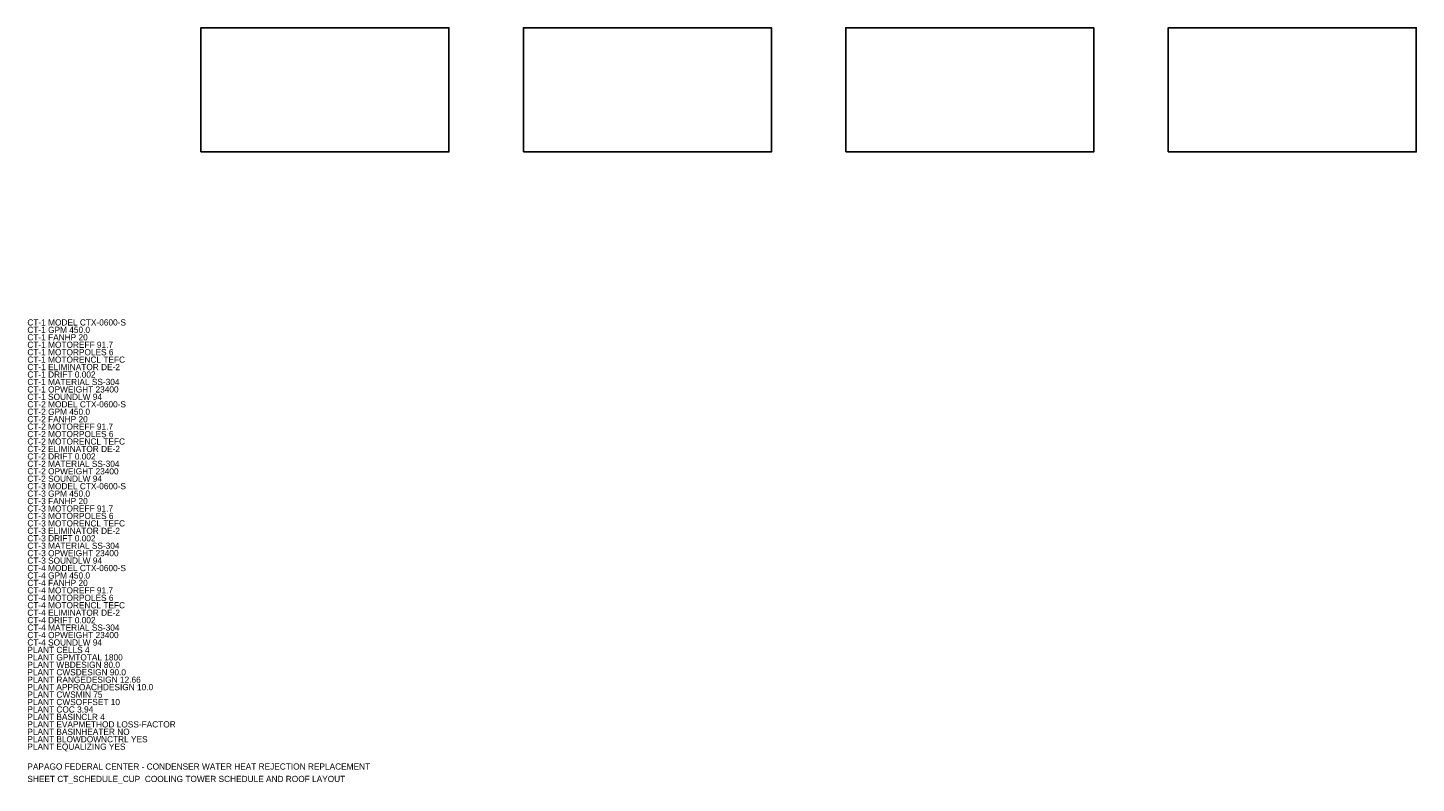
# Model space of a CAD drawing. Header units: metres. Extents: x 0 to 112, y -37 to 24.
import ezdxf

# ---------------------------------------------------------------- set-up
doc = ezdxf.new("R2010")
doc.units = ezdxf.units.M
for name, color, linetype in [('G-TBLK', 7, 'Continuous'), ('M-CTWR-PLAN', 7, 'Continuous'), ('M-CTWR-SCHD', 7, 'Continuous')]:
    doc.layers.add(name, color=color, linetype=linetype)

msp = doc.modelspace()

# ---------------------------------------------------------------- linework, layer by layer
at = {"layer": 'M-CTWR-PLAN'}
for points in [[(14, 14), (34, 14), (34, 24), (14, 24), (14, 14)], [(40, 14), (60, 14), (60, 24), (40, 24), (40, 14)], [(66, 14), (86, 14), (86, 24), (66, 24), (66, 14)], [(92, 14), (112, 14), (112, 24), (92, 24), (92, 14)]]:
    msp.add_lwpolyline(points, close=True, dxfattribs=at)

# ---------------------------------------------------------------- texts
at = {"layer": 'G-TBLK'}
for s, p in [('PAPAGO FEDERAL CENTER - CONDENSER WATER HEAT REJECTION REPLACEMENT', (0, -35.8)), ('SHEET CT_SCHEDULE_CUP  COOLING TOWER SCHEDULE AND ROOF LAYOUT', (0, -36.8))]:
    msp.add_text(s, height=0.5, dxfattribs=at).set_placement(p)
at = {"layer": 'M-CTWR-SCHD'}
for s, p in [('CT-1 MODEL CTX-0600-S', (0, 0)), ('CT-1 GPM 450.0', (0, -0.6)), ('CT-1 FANHP 20', (0, -1.2)), ('CT-1 MOTOREFF 91.7', (0, -1.8)), ('CT-1 MOTORPOLES 6', (0, -2.4)), ('CT-1 MOTORENCL TEFC', (0, -3)), ('CT-1 ELIMINATOR DE-2', (0, -3.6)), ('CT-1 DRIFT 0.002', (0, -4.2)), ('CT-1 MATERIAL SS-304', (0, -4.8)), ('CT-1 OPWEIGHT 23400', (0, -5.4)), ('CT-1 SOUNDLW 94', (0, -6)), ('CT-2 MODEL CTX-0600-S', (0, -6.6)), ('CT-2 GPM 450.0', (0, -7.2)), ('CT-2 FANHP 20', (0, -7.8)), ('CT-2 MOTOREFF 91.7', (0, -8.4)), ('CT-2 MOTORPOLES 6', (0, -9)), ('CT-2 MOTORENCL TEFC', (0, -9.6)), ('CT-2 ELIMINATOR DE-2', (0, -10.2)), ('CT-2 DRIFT 0.002', (0, -10.8)), ('CT-2 MATERIAL SS-304', (0, -11.4)), ('CT-2 OPWEIGHT 23400', (0, -12)), ('CT-2 SOUNDLW 94', (0, -12.6)), ('CT-3 MODEL CTX-0600-S', (0, -13.2)), ('CT-3 GPM 450.0', (0, -13.8)), ('CT-3 FANHP 20', (0, -14.4)), ('CT-3 MOTOREFF 91.7', (0, -15)), ('CT-3 MOTORPOLES 6', (0, -15.6)), ('CT-3 MOTORENCL TEFC', (0, -16.2)), ('CT-3 ELIMINATOR DE-2', (0, -16.8)), ('CT-3 DRIFT 0.002', (0, -17.4)), ('CT-3 MATERIAL SS-304', (0, -18)), ('CT-3 OPWEIGHT 23400', (0, -18.6)), ('CT-3 SOUNDLW 94', (0, -19.2)), ('CT-4 MODEL CTX-0600-S', (0, -19.8)), ('CT-4 GPM 450.0', (0, -20.4)), ('CT-4 FANHP 20', (0, -21)), ('CT-4 MOTOREFF 91.7', (0, -21.6)), ('CT-4 MOTORPOLES 6', (0, -22.2)), ('CT-4 MOTORENCL TEFC', (0, -22.8)), ('CT-4 ELIMINATOR DE-2', (0, -23.4)), ('CT-4 DRIFT 0.002', (0, -24)), ('CT-4 MATERIAL SS-304', (0, -24.6)), ('CT-4 OPWEIGHT 23400', (0, -25.2)), ('CT-4 SOUNDLW 94', (0, -25.8)), ('PLANT CELLS 4', (0, -26.4)), ('PLANT GPMTOTAL 1800', (0, -27)), ('PLANT WBDESIGN 80.0', (0, -27.6)), ('PLANT CWSDESIGN 90.0', (0, -28.2)), ('PLANT RANGEDESIGN 12.66', (0, -28.8)), ('PLANT APPROACHDESIGN 10.0', (0, -29.4)), ('PLANT CWSMIN 75', (0, -30)), ('PLANT CWSOFFSET 10', (0, -30.6)), ('PLANT COC 3.94', (0, -31.2)), ('PLANT BASINCLR 4', (0, -31.8)), ('PLANT EVAPMETHOD LOSS-FACTOR', (0, -32.4)), ('PLANT BASINHEATER NO', (0, -33)), ('PLANT BLOWDOWNCTRL YES', (0, -33.6)), ('PLANT EQUALIZING YES', (0, -34.2))]:
    msp.add_text(s, height=0.5, dxfattribs=at).set_placement(p)

doc.saveas('drawing.dxf')
